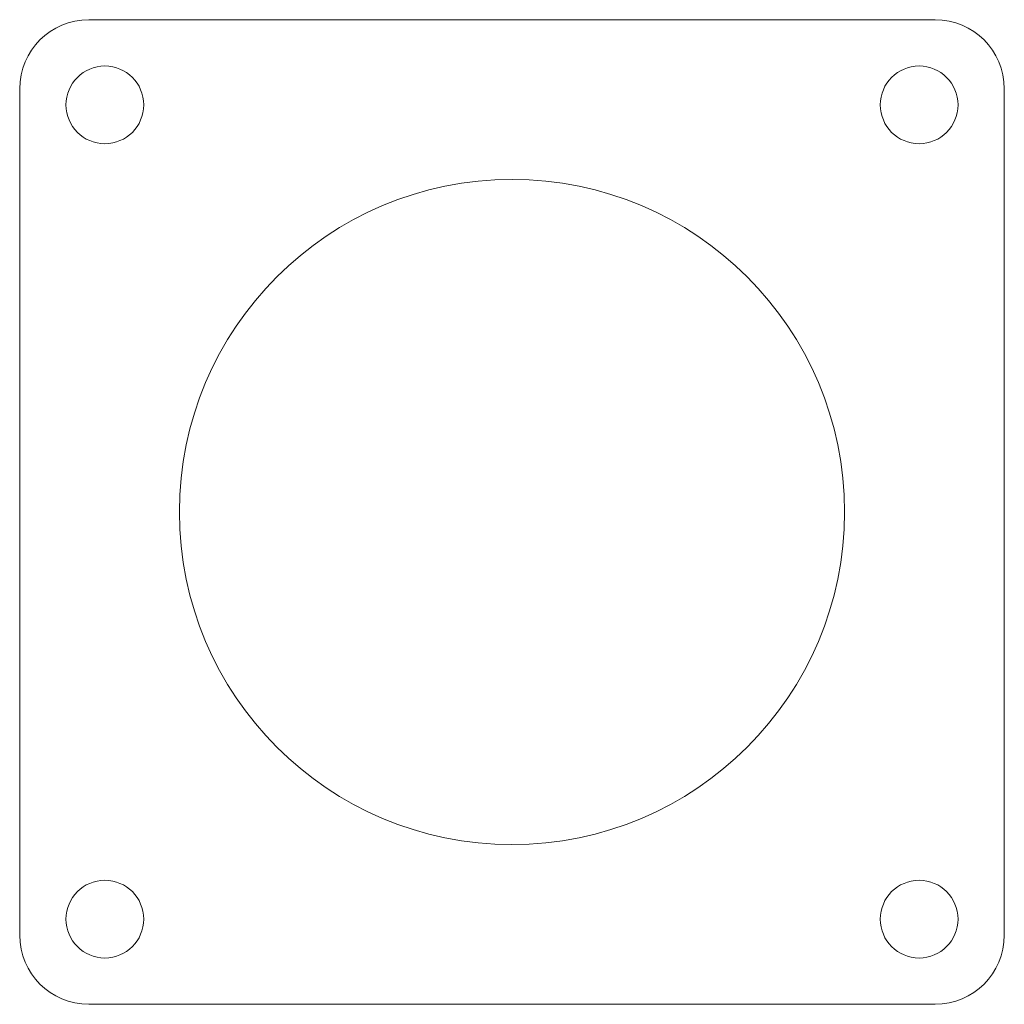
# Model space of a CAD drawing. Header units: millimetres. Extents: x -28.5 to 28.5, y -28.5 to 28.5.
import ezdxf

# ---------------------------------------------------------------- set-up
doc = ezdxf.new("R2010")
doc.units = ezdxf.units.MM

msp = doc.modelspace()

# ---------------------------------------------------------------- linework, layer by layer
at = {"color": 7, "linetype": 'Continuous', "lineweight": 15}
for p, q in [((24.5, 28.5), (-24.5, 28.5)), ((-28.5, 24.5), (-28.5, -24.5)), ((28.5, -24.5), (28.5, 24.5)), ((-24.5, -28.5), (24.5, -28.5))]:
    msp.add_line(p, q, dxfattribs=at)
for centre, radius in [((-23.57, 23.57), 2.25), ((23.57, 23.57), 2.25), ((0, 0), 19.25), ((-23.57, -23.57), 2.25), ((23.57, -23.57), 2.25)]:
    msp.add_circle(centre, radius, dxfattribs=at)
for centre, start, end in [((-24.5, 24.5), 90, 180), ((24.5, 24.5), 0, 90), ((-24.5, -24.5), 180, 270), ((24.5, -24.5), 270, 0)]:
    msp.add_arc(centre, 4, start, end, dxfattribs=at)

doc.saveas('drawing.dxf')
